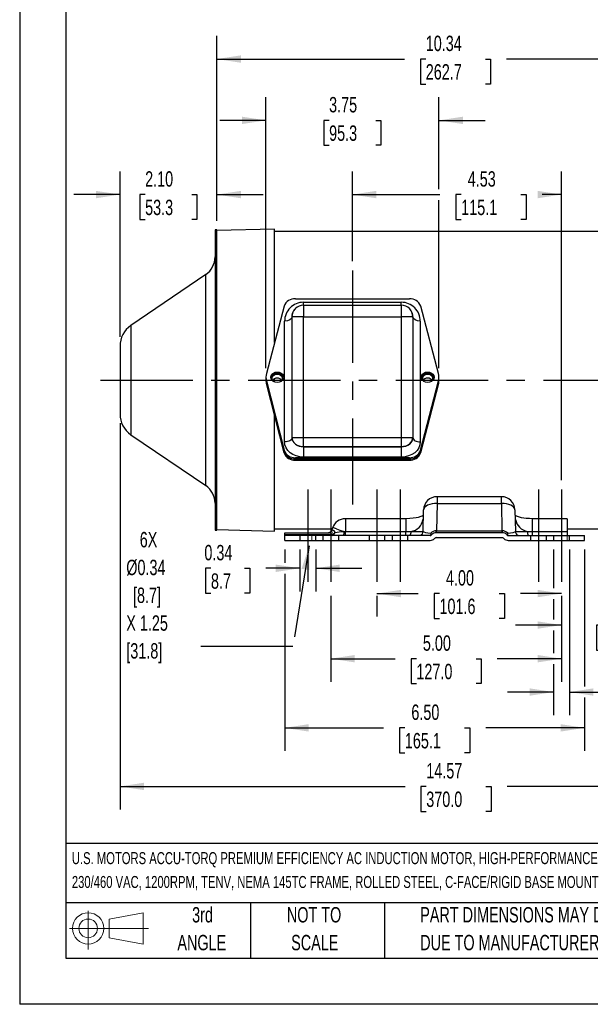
# Model space of a CAD drawing. Header units: inches. Extents: x 0 to 44, y 0 to 34.
# Tile 1 of 16: x 0 to 12.4, y 0 to 21.3. Entities that reach past the tile are written whole.
import ezdxf

# ---------------------------------------------------------------- set-up
doc = ezdxf.new("R2010")
doc.units = ezdxf.units.IN
doc.header["$LTSCALE"] = 4
doc.header["$MEASUREMENT"] = 0
doc.linetypes.add('CENTERX2', pattern=[0.8, 0.5, -0.1, 0.1, -0.1])
doc.linetypes.add('HIDDEN', pattern=[0.075, 0.05, -0.025])
for name, color, linetype in [('CENTER', 40, 'CENTERX2'), ('HIDDEN', 102, 'HIDDEN'), ('SLD-DEFPOINTS', 7, 'Continuous')]:
    doc.layers.add(name, color=color, linetype=linetype)
doc.layers.add('DIMENSIONS', color=140, linetype='Continuous', lineweight=25)
doc.layers.add('TEXT', color=140, linetype='Continuous', lineweight=25)
doc.styles.add('SLDTEXTSTYLE0', font='TXT', dxfattribs={"width": 0.7})
doc.dimstyles.new('SLDDIMSTYLE1', dxfattribs={"dimtxt": 0.339844, "dimasz": 0.52, "dimexe": 0, "dimexo": 0.0625, "dimgap": 0.084961, "dimtad": 0, "dimtih": 1, "dimtoh": 1, "dimrnd": 1e-09, "dimzin": 12, "dimdsep": 46, "dimtxsty": 'SLDTEXTSTYLE0', "dimsah": 1, "dimcen": 0.09, "dimadec": 0, "dimazin": 3, "dimtfac": 1, "dimtofl": 0, "dimtmove": 0, "dimatfit": 3, "dimfxl": 0, "dimfrac": 2, "dimtolj": 1, "dimtzin": 12, "dimarcsym": 0})
doc.dimstyles.new('SLDDIMSTYLE3', dxfattribs={"dimtxt": 0.339844, "dimasz": 0.52, "dimexe": 0, "dimexo": 0.0625, "dimgap": 0.084961, "dimtad": 0, "dimtih": 1, "dimtoh": 1, "dimrnd": 1e-09, "dimzin": 4, "dimdsep": 46, "dimtxsty": 'SLDTEXTSTYLE0', "dimsah": 1, "dimcen": 0.09, "dimadec": 0, "dimazin": 1, "dimtfac": 1, "dimtofl": 0, "dimtmove": 0, "dimatfit": 3, "dimfxl": 0, "dimfrac": 2, "dimtolj": 1, "dimtzin": 12, "dimarcsym": 0})
doc.dimstyles.new('SLDDIMSTYLE4', dxfattribs={"dimtxt": 0.339844, "dimasz": 0.52, "dimexe": 0, "dimexo": 0.0625, "dimgap": 0.084961, "dimtad": 0, "dimtih": 1, "dimtoh": 1, "dimrnd": 1e-09, "dimzin": 4, "dimdsep": 46, "dimtxsty": 'SLDTEXTSTYLE0', "dimsah": 1, "dimcen": 0.09, "dimadec": 0, "dimazin": 1, "dimtfac": 1, "dimtmove": 0, "dimatfit": 0, "dimfxl": 0, "dimfrac": 2, "dimtolj": 1, "dimtzin": 12, "dimarcsym": 0})
doc.dimstyles.new('SLDDIMSTYLE5', dxfattribs={"dimtxt": 0.339844, "dimasz": 0.52, "dimexe": 0, "dimexo": 0.0625, "dimgap": 0.084961, "dimtad": 0, "dimtih": 1, "dimtoh": 1, "dimrnd": 1e-09, "dimzin": 12, "dimdsep": 46, "dimtxsty": 'SLDTEXTSTYLE0', "dimsah": 1, "dimcen": 0.09, "dimadec": 0, "dimazin": 3, "dimtfac": 1, "dimtmove": 0, "dimatfit": 0, "dimfxl": 0, "dimfrac": 2, "dimtolj": 1, "dimtzin": 12, "dimarcsym": 0})
doc.dimstyles.new('SLDDIMSTYLE6', dxfattribs={"dimtxt": 0.339844, "dimasz": 0.52, "dimexe": 0, "dimexo": 0.0625, "dimgap": 0.084961, "dimtad": 0, "dimtih": 1, "dimtoh": 1, "dimrnd": 1e-09, "dimdsep": 46, "dimtxsty": 'SLDTEXTSTYLE0', "dimsah": 1, "dimcen": 0.09, "dimadec": 0, "dimazin": 2, "dimtfac": 1, "dimtmove": 0, "dimatfit": 0, "dimfxl": 0, "dimfrac": 2, "dimtolj": 1, "dimtzin": 12, "dimarcsym": 0})
doc.dimstyles.new('SLDDIMSTYLE9', dxfattribs={"dimtxt": 0.18, "dimasz": 0.52, "dimexe": 0, "dimexo": 0.0625, "dimgap": 0, "dimtad": 0, "dimtih": 1, "dimtoh": 1, "dimdec": 0, "dimrnd": 1e-09, "dimzin": 0, "dimdsep": 46, "dimtxsty": 'Standard', "dimsah": 1, "dimcen": 0.09, "dimadec": 0, "dimazin": 0, "dimtfac": 0.52, "dimtdec": 0, "dimtofl": 0, "dimtmove": 0, "dimatfit": 3, "dimfxl": 0, "dimfrac": 2, "dimtolj": 1, "dimtzin": 0, "dimarcsym": 0})

# ---------------------------------------------------------------- blocks, each defined once
blk = doc.blocks.new('Block11')
at = {"color": 7, "linetype": 'Continuous', "lineweight": 18}
for p, q in [((0.408, 0.836), (0.408, 0)), ((0.863, 0.656), (1.602, 0.792)), ((0.863, 0.251), (0.863, 0.656)), ((1.602, 0.792), (1.602, 0.115)), ((0, 0.454), (1.712, 0.454)), ((0.863, 0.251), (1.602, 0.115))]:
    blk.add_line(p, q, dxfattribs=at)
for radius in [0.339, 0.202]:
    blk.add_circle((0.408, 0.454), radius, dxfattribs=at)
blk = doc.blocks.new('Block12')
at = {"layer": 'SLD-DEFPOINTS'}
blk.add_blockref('Block11', (0, 0), dxfattribs=at)
blk = doc.blocks.new('SW_NOTE_0')
at = {"layer": 'TEXT', "color": 0, "linetype": 'CENTERX2', "lineweight": 18, "char_height": 0.26, "attachment_point": 1, "style": 'SLDTEXTSTYLE0'}
for s, insert in [('U.S. MOTORS ACCU-TORQ PREMIUM EFFICIENCY AC INDUCTION MOTOR, HIGH-PERFORMANCE INVERTER DUTY, 1HP, 3-PHASE,', (0, 0.335)), ('230/460 VAC, 1200RPM, TENV, NEMA 145TC FRAME, ROLLED STEEL, C-FACE/RIGID BASE MOUNT', (0, -0.181))]:
    blk.add_mtext(s, dxfattribs=dict(at, insert=insert))
blk = doc.blocks.new('SW_NOTE_0_3')
at = {"layer": 'TEXT', "color": 0, "linetype": 'CENTERX2', "lineweight": 18, "char_height": 0.33333, "attachment_point": 1, "style": 'SLDTEXTSTYLE0'}
for s, insert in [('PART DIMENSIONS MAY DIFFER SLIGHTLY', (0, 0.43)), ("DUE TO MANUFACTURER'S VARIANCES", (0, -0.172))]:
    blk.add_mtext(s, dxfattribs=dict(at, insert=insert))
blk = doc.blocks.new('SW_NOTE_0_4')
at = {"layer": 'TEXT', "color": 0, "linetype": 'CENTERX2', "lineweight": 18, "char_height": 0.3333, "attachment_point": 2, "style": 'SLDTEXTSTYLE0'}
for s, insert in [('NOT TO', (0.828, 0.43)), ('SCALE', (0.843, -0.172))]:
    blk.add_mtext(s, dxfattribs=dict(at, insert=insert))
blk = doc.blocks.new('SW_NOTE_0_5')
at = {"layer": 'TEXT', "color": 0, "linetype": 'CENTERX2', "lineweight": 18, "char_height": 0.3333, "attachment_point": 2, "style": 'SLDTEXTSTYLE0'}
for s, insert in [('3rd', (0.365, 0.43)), ('ANGLE', (0.349, -0.172))]:
    blk.add_mtext(s, dxfattribs=dict(at, insert=insert))
blk = doc.blocks.new('_D_18')
at = {"layer": 'DIMENSIONS'}
for p, q in [((6.071, 9.841), (6.071, 8.938)), ((6.415, 9.841), (6.415, 8.938)), ((4.145, 9.438), (4.03, 9.438)), ((4.03, 9.438), (4.03, 8.898)), ((4.872, 9.438), (4.986, 9.438)), ((4.986, 9.438), (4.986, 8.898)), ((6.071, 9.438), (5.332, 9.438)), ((6.415, 9.438), (7.415, 9.438)), ((4.03, 8.898), (4.145, 8.898)), ((4.986, 8.898), (4.872, 8.898))]:
    blk.add_line(p, q, dxfattribs=at)
for points in [[(6.071, 9.438), (5.551, 9.518), (5.551, 9.358)], [(6.415, 9.438), (6.935, 9.358), (6.935, 9.518)]]:
    blk.add_solid(points, dxfattribs=at)
at = {"layer": 'DIMENSIONS', "char_height": 0.3333, "attachment_point": 1, "style": 'SLDTEXTSTYLE0'}
for s, insert in [('0.34', (4.003, 9.944)), ('8.7', (4.145, 9.328))]:
    blk.add_mtext(s, dxfattribs=dict(at, insert=insert))
blk = doc.blocks.new('_D_19')
at = {"layer": 'DIMENSIONS'}
for p, q in [((11.571, 9.841), (11.571, 9.011)), ((11.915, 9.841), (11.915, 6.259)), ((11.571, 8.771), (11.571, 8.329)), ((11.571, 8.089), (11.571, 7.601)), ((11.571, 7.361), (11.571, 6.259)), ((11.571, 6.759), (10.571, 6.759)), ((11.915, 6.759), (13.326, 6.759)), ((13.878, 6.489), (13.764, 6.489)), ((13.764, 6.489), (13.764, 5.949)), ((14.605, 6.489), (14.719, 6.489)), ((14.719, 6.489), (14.719, 5.949)), ((13.764, 5.949), (13.878, 5.949)), ((14.719, 5.949), (14.605, 5.949))]:
    blk.add_line(p, q, dxfattribs=at)
for points in [[(11.571, 6.759), (11.051, 6.839), (11.051, 6.679)], [(11.915, 6.759), (12.435, 6.679), (12.435, 6.839)]]:
    blk.add_solid(points, dxfattribs=at)
at = {"layer": 'DIMENSIONS', "char_height": 0.3333, "attachment_point": 1, "style": 'SLDTEXTSTYLE0'}
for s, insert in [('6X', (13.948, 7.535)), ('%%c', (13.402, 6.995)), ('0.34', (14.061, 6.995)), ('8.7', (13.878, 6.379))]:
    blk.add_mtext(s, dxfattribs=dict(at, insert=insert))
blk = doc.blocks.new('_D_20')
at = {"layer": 'DIMENSIONS'}
for p, q in [((14.493, 12.62), (14.493, 7.709)), ((11.743, 8.841), (11.743, 7.709)), ((11.743, 8.209), (10.743, 8.209)), ((12.613, 8.209), (12.499, 8.209)), ((12.499, 8.209), (12.499, 7.669)), ((13.623, 8.209), (13.737, 8.209)), ((13.737, 8.209), (13.737, 7.669)), ((14.493, 8.209), (15.493, 8.209)), ((12.499, 7.669), (12.613, 7.669)), ((13.737, 7.669), (13.623, 7.669))]:
    blk.add_line(p, q, dxfattribs=at)
for points in [[(11.743, 8.209), (11.223, 8.289), (11.223, 8.129)], [(14.493, 8.209), (15.013, 8.129), (15.013, 8.289)]]:
    blk.add_solid(points, dxfattribs=at)
at = {"layer": 'DIMENSIONS', "char_height": 0.3333, "attachment_point": 1, "style": 'SLDTEXTSTYLE0'}
for s, insert in [('2.75', (12.613, 8.715)), ('69.9', (12.613, 8.099))]:
    blk.add_mtext(s, dxfattribs=dict(at, insert=insert))
blk = doc.blocks.new('_D_21')
at = {"layer": 'DIMENSIONS'}
for p, q in [((7.743, 8.891), (8.636, 8.891)), ((7.743, 8.841), (7.743, 8.391)), ((9.097, 8.891), (8.982, 8.891)), ((8.982, 8.891), (8.982, 8.351)), ((10.389, 8.891), (10.503, 8.891)), ((10.503, 8.891), (10.503, 8.351)), ((11.743, 8.891), (10.85, 8.891)), ((11.743, 8.841), (11.743, 8.391)), ((8.982, 8.351), (9.097, 8.351)), ((10.503, 8.351), (10.389, 8.351))]:
    blk.add_line(p, q, dxfattribs=at)
for points in [[(7.743, 8.891), (8.263, 8.811), (8.263, 8.971)], [(11.743, 8.891), (11.223, 8.971), (11.223, 8.811)]]:
    blk.add_solid(points, dxfattribs=at)
at = {"layer": 'DIMENSIONS', "char_height": 0.3333, "attachment_point": 1, "style": 'SLDTEXTSTYLE0'}
for s, insert in [('4.00', (9.238, 9.397)), ('101.6', (9.097, 8.781))]:
    blk.add_mtext(s, dxfattribs=dict(at, insert=insert))
blk = doc.blocks.new('_D_22')
at = {"layer": 'DIMENSIONS'}
for p, q in [((6.743, 8.841), (6.743, 6.981)), ((11.743, 8.841), (11.743, 6.981)), ((6.743, 7.481), (8.136, 7.481)), ((8.597, 7.481), (8.482, 7.481)), ((8.482, 7.481), (8.482, 6.941)), ((9.889, 7.481), (10.003, 7.481)), ((10.003, 7.481), (10.003, 6.941)), ((11.743, 7.481), (10.35, 7.481)), ((8.482, 6.941), (8.597, 6.941)), ((10.003, 6.941), (9.889, 6.941))]:
    blk.add_line(p, q, dxfattribs=at)
for points in [[(6.743, 7.481), (7.263, 7.401), (7.263, 7.561)], [(11.743, 7.481), (11.223, 7.561), (11.223, 7.401)]]:
    blk.add_solid(points, dxfattribs=at)
at = {"layer": 'DIMENSIONS', "char_height": 0.3333, "attachment_point": 1, "style": 'SLDTEXTSTYLE0'}
for s, insert in [('5.00', (8.738, 7.986)), ('127.0', (8.597, 7.37))]:
    blk.add_mtext(s, dxfattribs=dict(at, insert=insert))
blk = doc.blocks.new('_D_23')
at = {"layer": 'DIMENSIONS'}
for p, q in [((7.211, 16.082), (7.211, 18.027)), ((11.743, 11.345), (11.743, 18.027)), ((7.211, 17.527), (9.108, 17.527)), ((9.568, 17.527), (9.454, 17.527)), ((9.454, 17.527), (9.454, 16.986)), ((10.861, 17.527), (10.975, 17.527)), ((10.975, 17.527), (10.975, 16.986)), ((11.743, 17.527), (11.321, 17.527)), ((9.454, 16.986), (9.568, 16.986)), ((10.975, 16.986), (10.861, 16.986))]:
    blk.add_line(p, q, dxfattribs=at)
for points in [[(7.211, 17.527), (7.731, 17.447), (7.731, 17.607)], [(11.743, 17.527), (11.223, 17.607), (11.223, 17.447)]]:
    blk.add_solid(points, dxfattribs=at)
at = {"layer": 'DIMENSIONS', "char_height": 0.3333, "attachment_point": 1, "style": 'SLDTEXTSTYLE0'}
for s, insert in [('4.53', (9.71, 18.032)), ('115.1', (9.568, 17.416))]:
    blk.add_mtext(s, dxfattribs=dict(at, insert=insert))
blk = doc.blocks.new('_D_24')
at = {"layer": 'DIMENSIONS'}
for p, q in [((16.74, 12.904), (16.74, 11.381)), ((2.175, 12.576), (2.175, 4.216)), ((16.74, 11.141), (16.74, 4.216)), ((2.175, 4.716), (8.351, 4.716)), ((8.811, 4.716), (8.697, 4.716)), ((8.697, 4.716), (8.697, 4.176)), ((10.104, 4.716), (10.218, 4.716)), ((10.218, 4.716), (10.218, 4.176)), ((16.74, 4.716), (10.564, 4.716)), ((8.697, 4.176), (8.811, 4.176)), ((10.218, 4.176), (10.104, 4.176))]:
    blk.add_line(p, q, dxfattribs=at)
for points in [[(2.175, 4.716), (2.695, 4.636), (2.695, 4.796)], [(16.74, 4.716), (16.22, 4.796), (16.22, 4.636)]]:
    blk.add_solid(points, dxfattribs=at)
at = {"layer": 'DIMENSIONS', "char_height": 0.3333, "attachment_point": 1, "style": 'SLDTEXTSTYLE0'}
for s, insert in [('14.57', (8.811, 5.222)), ('370.0', (8.811, 4.605))]:
    blk.add_mtext(s, dxfattribs=dict(at, insert=insert))
blk = doc.blocks.new('_D_25')
at = {"layer": 'DIMENSIONS'}
for p, q in [((5.743, 9.841), (5.743, 9.558)), ((12.243, 9.841), (12.243, 6.879)), ((5.743, 9.318), (5.743, 5.484)), ((12.243, 6.639), (12.243, 5.484)), ((5.743, 5.984), (7.886, 5.984)), ((8.347, 5.984), (8.232, 5.984)), ((8.232, 5.984), (8.232, 5.444)), ((9.639, 5.984), (9.753, 5.984)), ((9.753, 5.984), (9.753, 5.444)), ((12.243, 5.984), (10.1, 5.984)), ((8.232, 5.444), (8.347, 5.444)), ((9.753, 5.444), (9.639, 5.444))]:
    blk.add_line(p, q, dxfattribs=at)
for points in [[(5.743, 5.984), (6.263, 5.904), (6.263, 6.064)], [(12.243, 5.984), (11.723, 6.064), (11.723, 5.904)]]:
    blk.add_solid(points, dxfattribs=at)
at = {"layer": 'DIMENSIONS', "char_height": 0.3333, "attachment_point": 1, "style": 'SLDTEXTSTYLE0'}
for s, insert in [('6.50', (8.488, 6.489)), ('165.1', (8.347, 5.873))]:
    blk.add_mtext(s, dxfattribs=dict(at, insert=insert))
blk = doc.blocks.new('_D_30')
at = {"layer": 'DIMENSIONS'}
for p, q in [((4.274, 16.961), (4.274, 20.96)), ((14.618, 19.253), (14.618, 20.96)), ((4.274, 20.46), (8.339, 20.46)), ((8.8, 20.46), (8.685, 20.46)), ((8.685, 20.46), (8.685, 19.92)), ((10.092, 20.46), (10.206, 20.46)), ((10.206, 20.46), (10.206, 19.92)), ((14.618, 20.46), (10.553, 20.46)), ((8.685, 19.92), (8.8, 19.92)), ((10.206, 19.92), (10.092, 19.92)), ((14.618, 16.876), (14.618, 19.013))]:
    blk.add_line(p, q, dxfattribs=at)
for points in [[(4.274, 20.46), (4.794, 20.38), (4.794, 20.54)], [(14.618, 20.46), (14.098, 20.54), (14.098, 20.38)]]:
    blk.add_solid(points, dxfattribs=at)
at = {"layer": 'DIMENSIONS', "char_height": 0.3333, "attachment_point": 1, "style": 'SLDTEXTSTYLE0'}
for s, insert in [('10.34', (8.8, 20.966)), ('262.7', (8.8, 20.35))]:
    blk.add_mtext(s, dxfattribs=dict(at, insert=insert))
blk = doc.blocks.new('_D_31')
at = {"layer": 'DIMENSIONS'}
for p, q in [((2.175, 14.446), (2.175, 18.027)), ((4.274, 16.961), (4.274, 18.027)), ((2.175, 17.527), (1.175, 17.527)), ((2.719, 17.527), (2.605, 17.527)), ((2.605, 17.527), (2.605, 16.986)), ((3.729, 17.527), (3.843, 17.527)), ((3.843, 17.527), (3.843, 16.986)), ((4.274, 17.527), (5.274, 17.527)), ((2.605, 16.986), (2.719, 16.986)), ((3.843, 16.986), (3.729, 16.986))]:
    blk.add_line(p, q, dxfattribs=at)
for points in [[(2.175, 17.527), (1.655, 17.607), (1.655, 17.447)], [(4.274, 17.527), (4.794, 17.447), (4.794, 17.607)]]:
    blk.add_solid(points, dxfattribs=at)
at = {"layer": 'DIMENSIONS', "char_height": 0.3333, "attachment_point": 1, "style": 'SLDTEXTSTYLE0'}
for s, insert in [('2.10', (2.719, 18.032)), ('53.3', (2.719, 17.416))]:
    blk.add_mtext(s, dxfattribs=dict(at, insert=insert))
blk = doc.blocks.new('_D_32')
at = {"layer": 'DIMENSIONS'}
for p, q in [((5.336, 13.773), (5.336, 19.633)), ((9.086, 17.647), (9.086, 19.633)), ((5.336, 19.133), (4.336, 19.133)), ((6.706, 19.133), (6.592, 19.133)), ((6.592, 19.133), (6.592, 18.593)), ((7.716, 19.133), (7.83, 19.133)), ((7.83, 19.133), (7.83, 18.593)), ((9.086, 19.133), (10.086, 19.133)), ((6.592, 18.593), (6.706, 18.593)), ((7.83, 18.593), (7.716, 18.593)), ((9.086, 13.773), (9.086, 17.407))]:
    blk.add_line(p, q, dxfattribs=at)
for points in [[(5.336, 19.133), (4.816, 19.213), (4.816, 19.053)], [(9.086, 19.133), (9.606, 19.053), (9.606, 19.213)]]:
    blk.add_solid(points, dxfattribs=at)
at = {"layer": 'DIMENSIONS', "char_height": 0.3333, "attachment_point": 1, "style": 'SLDTEXTSTYLE0'}
for s, insert in [('3.75', (6.706, 19.639)), ('95.3', (6.706, 19.023))]:
    blk.add_mtext(s, dxfattribs=dict(at, insert=insert))
blk = doc.blocks.new('SW_NOTE_0_9')
at = {"layer": 'TEXT', "color": 0, "linetype": 'CENTERX2', "lineweight": 18, "char_height": 0.3333, "attachment_point": 1, "style": 'SLDTEXTSTYLE0'}
for s, insert in [('6X', (-1.171, 2.478)), ('Ø0.34', (-1.463, 1.876)), ('[8.7]', (-1.317, 1.274)), ('X 1.25', (-1.463, 0.673)), ('[31.8]', (-1.463, 0.071))]:
    blk.add_mtext(s, dxfattribs=dict(at, insert=insert))

msp = doc.modelspace()

# ---------------------------------------------------------------- linework, layer by layer
at = {"color": 7, "linetype": 'Continuous'}
for p in [(0.000389, 34.000421), (44.000389, 0.000421)]:
    msp.add_line(p, (0.000389, 0.000421), dxfattribs=at)
for p, q in [((4.27391, 16.761178), (4.23461, 16.761178)), ((4.23461, 16.761178), (4.23461, 10.261178)), ((5.52391, 16.779038), (4.27391, 16.747073)), ((4.27391, 10.261178), (4.27391, 16.761178)), ((5.52391, 14.326824), (5.52391, 16.779038)), ((13.52391, 16.730978), (5.52391, 16.730978)), ((4.032865, 15.794877), (2.410775, 14.692486)), ((4.032865, 11.227478), (4.032865, 15.794877)), ((5.976255, 15.272189), (8.445566, 15.272189)), ((6.15091, 15.195714), (8.27091, 15.195714)), ((6.15091, 15.132189), (6.15091, 15.195714)), ((6.15091, 15.132189), (6.15091, 14.882189)), ((6.15091, 15.132189), (8.27091, 15.132189)), ((8.27091, 15.132189), (8.27091, 15.195714)), ((8.27091, 15.132189), (8.27091, 14.882189)), ((5.731618, 15.113838), (5.346637, 13.65513)), ((9.075183, 13.65513), (8.690202, 15.113838)), ((5.74091, 12.17163), (5.74091, 14.785714)), ((6.15091, 14.882189), (5.90091, 14.882189)), ((5.90091, 14.882189), (5.90091, 12.268674)), ((6.15091, 12.268674), (6.15091, 14.882189)), ((6.15091, 14.882189), (8.27091, 14.882189)), ((8.27091, 14.882189), (8.27091, 12.268674)), ((8.52091, 14.882189), (8.27091, 14.882189)), ((8.52091, 14.882189), (8.52091, 12.268674)), ((8.68091, 14.785714), (8.68091, 12.17163)), ((2.410775, 14.692486), (2.410775, 13.511178)), ((2.17461, 14.246444), (2.17461, 13.511178)), ((2.17461, 13.511178), (2.17461, 12.775911)), ((2.410775, 13.511178), (2.410775, 12.329869)), ((5.33591, 13.572949), (5.33591, 13.544127)), ((5.33591, 13.544127), (5.33591, 13.515305)), ((5.346124, 13.492738), (5.73241, 11.991562)), ((5.346124, 13.463916), (5.346124, 13.492738)), ((5.346124, 13.463916), (5.73241, 11.96274)), ((5.346143, 13.43502), (5.346143, 13.463842)), ((5.73238, 11.935476), (5.346143, 13.43502)), ((5.52391, 13.464906), (5.52391, 13.540259)), ((8.689411, 11.991562), (9.075697, 13.492738)), ((8.689411, 11.96274), (9.075697, 13.463916)), ((9.075678, 13.43502), (8.689441, 11.935476)), ((9.075678, 13.463842), (9.075678, 13.43502)), ((9.075697, 13.492738), (9.075697, 13.463916)), ((9.08591, 13.544127), (9.08591, 13.572949)), ((9.08591, 13.515305), (9.08591, 13.544127)), ((5.52391, 10.243317), (5.52391, 12.744848)), ((2.410775, 12.329869), (4.032865, 11.227478)), ((5.90091, 12.268674), (6.15091, 12.268674)), ((5.90091, 12.268674), (5.90091, 12.268105)), ((6.15091, 12.268674), (8.27091, 12.268674)), ((6.15091, 12.069233), (6.15091, 12.268674)), ((8.27091, 12.268674), (8.52091, 12.268674)), ((8.27091, 12.268674), (8.27091, 12.069233)), ((8.52091, 12.268105), (8.52091, 12.268674)), ((5.73238, 11.962856), (5.73238, 11.935476)), ((5.73241, 11.991562), (5.73241, 11.96274)), ((8.27091, 12.069233), (6.15091, 12.069233)), ((6.15091, 12.068664), (6.15091, 12.069233)), ((6.15091, 12.068664), (8.27091, 12.068664)), ((6.15091, 12.068664), (6.15091, 11.844546)), ((8.27091, 12.069233), (8.27091, 12.068664)), ((8.27091, 12.068664), (8.27091, 11.844546)), ((8.689411, 11.96274), (8.689411, 11.991562)), ((8.689441, 11.935476), (8.689441, 11.962856)), ((5.977263, 11.776178), (5.977263, 11.803404)), ((5.977263, 11.776178), (8.444557, 11.776178)), ((8.444518, 11.832226), (5.977303, 11.832226)), ((5.977303, 11.803404), (5.977303, 11.832226)), ((5.977303, 11.803404), (8.444518, 11.803404)), ((8.27091, 11.844546), (6.15091, 11.844546)), ((8.444518, 11.832226), (8.444518, 11.803404)), ((8.444557, 11.776178), (8.444557, 11.803404)), ((10.441268, 10.98705), (9.044553, 10.98705)), ((9.044553, 10.98705), (9.044553, 10.84105)), ((8.744522, 10.237537), (8.752597, 10.700146)), ((9.044553, 10.84105), (9.034274, 10.252178)), ((9.044553, 10.84105), (10.441268, 10.84105)), ((10.441268, 10.84105), (10.451547, 10.252178)), ((10.733223, 10.700146), (10.741298, 10.237538)), ((8.369393, 10.510784), (7.058602, 10.510784)), ((7.058602, 10.510784), (7.058602, 10.234211)), ((8.369341, 10.508805), (8.369341, 10.508968)), ((11.86791, 10.510784), (11.116479, 10.510784)), ((11.116479, 10.234211), (11.116479, 10.509403)), ((11.116479, 10.508805), (11.116479, 10.508969)), ((11.86791, 10.510784), (11.86791, 10.234211)), ((4.23461, 10.261178), (4.27391, 10.261178)), ((4.27391, 10.275283), (5.52391, 10.243317)), ((5.52391, 10.291378), (6.774285, 10.291378)), ((6.765422, 10.267028), (6.757059, 10.251785)), ((6.765422, 10.267028), (6.784212, 10.318654)), ((6.765422, 10.267028), (6.779674, 10.268036)), ((7.03013, 10.234211), (7.058602, 10.234211)), ((7.058602, 10.145178), (7.058602, 10.234211)), ((7.058602, 10.234211), (8.369338, 10.234211)), ((8.369338, 10.234211), (8.480933, 10.237124)), ((9.027507, 10.252162), (9.034274, 10.252178)), ((9.034274, 10.205178), (9.034274, 10.252178)), ((9.034274, 10.252178), (10.451547, 10.252178)), ((10.451547, 10.252178), (10.451547, 10.205178)), ((10.451547, 10.252178), (10.458313, 10.252162)), ((11.004887, 10.237124), (11.11648, 10.234211)), ((11.116479, 10.234211), (11.86791, 10.234211)), ((11.86791, 10.291378), (13.52391, 10.291378)), ((11.86791, 10.234211), (11.86791, 10.145178)), ((5.74291, 10.205178), (6.695445, 10.205178)), ((5.74291, 10.165637), (5.74291, 10.205178)), ((5.74291, 10.165637), (6.775649, 10.165637)), ((5.74291, 10.154257), (5.74291, 10.165637)), ((6.746178, 10.154257), (5.74291, 10.154257)), ((5.74291, 10.145178), (5.74291, 10.154257)), ((5.74291, 10.041178), (5.74291, 10.145178)), ((6.24291, 10.145178), (5.74291, 10.145178)), ((5.74291, 10.041178), (6.24291, 10.041178)), ((5.960792, 10.041178), (6.744429, 10.041178)), ((6.24291, 10.145178), (6.24291, 10.041178)), ((8.89657, 10.145178), (6.24291, 10.145178)), ((6.24291, 10.041178), (8.896984, 10.041178)), ((6.699734, 10.208663), (6.691255, 10.207358)), ((6.703456, 10.202943), (6.695445, 10.205178)), ((6.695445, 10.205178), (6.705412, 10.205178)), ((6.698601, 10.206171), (6.708374, 10.206168)), ((6.699798, 10.207963), (6.702323, 10.207446)), ((6.708559, 10.206227), (6.702991, 10.204448)), ((6.77799, 10.208545), (6.770951, 10.205246)), ((6.771113, 10.148145), (6.78916, 10.155692)), ((6.807698, 10.181986), (6.775649, 10.165637)), ((6.775649, 10.165637), (6.778787, 10.161303)), ((6.807698, 10.181986), (6.778787, 10.161305)), ((6.789159, 10.155694), (6.814075, 10.178517)), ((6.814075, 10.178517), (6.807698, 10.181986)), ((8.648888, 10.149494), (8.646348, 10.145181)), ((8.900136, 10.14688), (8.896572, 10.14518)), ((8.910421, 10.196039), (8.909775, 10.173295)), ((8.909775, 10.173295), (8.917755, 10.176776)), ((8.917755, 10.176776), (8.910421, 10.196039)), ((8.913612, 10.150394), (8.915149, 10.151742)), ((8.92987, 10.165637), (8.91849, 10.154257)), ((8.920324, 10.159138), (8.919625, 10.155406)), ((9.003409, 10.092098), (8.991736, 10.080425)), ((10.460491, 10.205178), (9.025329, 10.205178)), ((9.025329, 10.101178), (10.460491, 10.101178)), ((10.482412, 10.092098), (10.494084, 10.080425)), ((10.555951, 10.165637), (10.567331, 10.154257)), ((10.566188, 10.155404), (10.565491, 10.15914)), ((10.568063, 10.176774), (10.575401, 10.19604)), ((10.576046, 10.173294), (10.568066, 10.176776)), ((10.570667, 10.151746), (10.572207, 10.150396)), ((10.576045, 10.173292), (10.575401, 10.19604)), ((10.577282, 10.147643), (10.589291, 10.14528)), ((10.589248, 10.145181), (10.585684, 10.14688)), ((10.588837, 10.041178), (11.74291, 10.041178)), ((10.589251, 10.145178), (11.74291, 10.145178)), ((10.839473, 10.145181), (10.836932, 10.149494)), ((11.74291, 10.145178), (11.74291, 10.041178)), ((11.74291, 10.145178), (12.24291, 10.145178)), ((11.74291, 10.041178), (12.24291, 10.041178)), ((12.24291, 10.041178), (12.24291, 10.145178))]:
    msp.add_line(p, q)
at = {"color": 179, "linetype": 'Continuous', "lineweight": 18}
for p, q in [((6.330997, 10.050548), (6.330997, 10.168658)), ((11.86791, 10.145178), (11.86791, 10.041178))]:
    msp.add_line(p, q, dxfattribs=at)
at = {"flags": 128}
for points in [[(5.895201, 14.864883), (5.888731, 14.845269), (5.854047, 14.813971), (5.80214, 14.793057), (5.74091, 14.785714)], [(8.68091, 14.785714), (8.619681, 14.793057), (8.567773, 14.813971), (8.53309, 14.845269), (8.526619, 14.864883)], [(5.58091, 13.460863), (5.537493, 13.466349), (5.498326, 13.48227), (5.467243, 13.507067), (5.447287, 13.538313), (5.44041, 13.572949), (5.447287, 13.607586), (5.467243, 13.638832), (5.498326, 13.663629), (5.537493, 13.679549), (5.58091, 13.685035)], [(5.58091, 13.685035), (5.624327, 13.679549), (5.663494, 13.663629), (5.694577, 13.638832), (5.714534, 13.607586), (5.72141, 13.572949), (5.714534, 13.538313), (5.694577, 13.507067), (5.663494, 13.48227), (5.624327, 13.466349), (5.58091, 13.460863)], [(8.84091, 13.460863), (8.797493, 13.466349), (8.758326, 13.48227), (8.727243, 13.507067), (8.707287, 13.538313), (8.70041, 13.572949), (8.707287, 13.607586), (8.727243, 13.638832), (8.758326, 13.663629), (8.797493, 13.679549), (8.84091, 13.685035)], [(8.84091, 13.685035), (8.884327, 13.679549), (8.923494, 13.663629), (8.954577, 13.638832), (8.974534, 13.607586), (8.98141, 13.572949), (8.974534, 13.538313), (8.954577, 13.507067), (8.923494, 13.48227), (8.884327, 13.466349), (8.84091, 13.460863)], [(5.58091, 13.635471), (5.541749, 13.629963), (5.507311, 13.614101), (5.48175, 13.589799), (5.46815, 13.559989), (5.46815, 13.528266), (5.48175, 13.498455), (5.493276, 13.485338)], [(5.668544, 13.485338), (5.68007, 13.498455), (5.693671, 13.528266), (5.693671, 13.559989), (5.68007, 13.589799), (5.654509, 13.614101), (5.620072, 13.629963), (5.58091, 13.635471)], [(8.84091, 13.635471), (8.801749, 13.629963), (8.767311, 13.614101), (8.74175, 13.589799), (8.72815, 13.559989), (8.72815, 13.528266), (8.74175, 13.498455), (8.753276, 13.485338)], [(8.928544, 13.485338), (8.94007, 13.498455), (8.953671, 13.528266), (8.953671, 13.559989), (8.94007, 13.589799), (8.914509, 13.614101), (8.880072, 13.629963), (8.84091, 13.635471)], [(5.90091, 12.268105), (5.897836, 12.249284), (5.888731, 12.231186), (5.873945, 12.214506), (5.854047, 12.199887), (5.829802, 12.187889), (5.80214, 12.178974), (5.772125, 12.173484), (5.74091, 12.17163)], [(6.15091, 11.844546), (6.070923, 11.850831), (5.99401, 11.869444), (5.923126, 11.89967), (5.860997, 11.940347), (5.810008, 11.989912), (5.77212, 12.04646), (5.748788, 12.107819), (5.74091, 12.17163)], [(5.90091, 12.268105), (5.905714, 12.229196), (5.91994, 12.191782), (5.943043, 12.157301), (5.974134, 12.127079), (6.012018, 12.102276), (6.055239, 12.083845), (6.102138, 12.072496), (6.15091, 12.068664)], [(8.52091, 12.268674), (8.50188, 12.192352), (8.447687, 12.127648), (8.366581, 12.084415), (8.27091, 12.069233)], [(8.27091, 12.068664), (8.319683, 12.072496), (8.366581, 12.083845), (8.409803, 12.102276), (8.447687, 12.127079), (8.478778, 12.157301), (8.50188, 12.191782), (8.516107, 12.229196), (8.52091, 12.268105)], [(8.68091, 12.17163), (8.673032, 12.107819), (8.649701, 12.04646), (8.611813, 11.989912), (8.560824, 11.940347), (8.498694, 11.89967), (8.42781, 11.869444), (8.350897, 11.850831), (8.27091, 11.844546)], [(8.52091, 12.268105), (8.523985, 12.249284), (8.53309, 12.231186), (8.547875, 12.214506), (8.567773, 12.199887), (8.592019, 12.187889), (8.619681, 12.178974), (8.649696, 12.173484), (8.68091, 12.17163)], [(6.15091, 12.069233), (6.083914, 12.076528), (6.021819, 12.097879)], [(10.441268, 10.84105), (10.441268, 10.88716), (10.441268, 10.92603), (10.441268, 10.956194), (10.441268, 10.976516), (10.441268, 10.986229), (10.441268, 10.98705)], [(10.733223, 10.700146), (10.727181, 10.728368), (10.710273, 10.755325), (10.683141, 10.77999), (10.646817, 10.801428), (10.60268, 10.818822), (10.55241, 10.831513), (10.497915, 10.839017), (10.441268, 10.84105)], [(8.750703, 10.583719), (8.750949, 10.58428), (8.740549, 10.577725), (8.723596, 10.5689), (8.692727, 10.556221), (8.635712, 10.539162), (8.588977, 10.529095), (8.528462, 10.519838), (8.453384, 10.513067), (8.363854, 10.510712)], [(8.369341, 10.508968), (8.36934, 10.509403), (8.36934, 10.49464), (8.36934, 10.464485), (8.369339, 10.42062), (8.369339, 10.365492), (8.369339, 10.302178), (8.369338, 10.234211)], [(10.735505, 10.569419), (10.740845, 10.506623), (10.743215, 10.496505)], [(11.121963, 10.510712), (11.044662, 10.512323), (10.977568, 10.517392), (10.873893, 10.533512), (10.806845, 10.551463), (10.76996, 10.565405), (10.760445, 10.569767), (10.754167, 10.572766), (10.753401, 10.570666)], [(6.779674, 10.268036), (6.790953, 10.265516), (6.80371, 10.256132), (6.833691, 10.215066)], [(6.833691, 10.215066), (6.921984, 10.223566), (7.03013, 10.234211)], [(6.865156, 10.292786), (6.940937, 10.266201), (7.03013, 10.234211)], [(8.36933, 10.145178), (8.369332, 10.151865), (8.369334, 10.170976), (8.369336, 10.199791), (8.369338, 10.234211)], [(8.744522, 10.237537), (8.75705, 10.223871), (8.792862, 10.21181), (8.846097, 10.202409), (8.910422, 10.196038)], [(10.5754, 10.196039), (10.639745, 10.20241), (10.692552, 10.211715), (10.728393, 10.223672), (10.741298, 10.237538)], [(11.11649, 10.145178), (11.116488, 10.151865), (11.116485, 10.170976), (11.116482, 10.199791), (11.11648, 10.234211)], [(6.775649, 10.165637), (6.729859, 10.195579), (6.703456, 10.202943)], [(6.746178, 10.154257), (6.746178, 10.150402), (6.746179, 10.147537), (6.746179, 10.145773), (6.74618, 10.145178)], [(6.778787, 10.161305), (6.784178, 10.157522), (6.789159, 10.155694)], [(6.833705, 10.21506), (6.821958, 10.197444), (6.807699, 10.181985)], [(6.814073, 10.178519), (6.823097, 10.19191), (6.833705, 10.21506)], [(8.909775, 10.173296), (8.906122, 10.155757), (8.900135, 10.146891)], [(8.900135, 10.146891), (8.910721, 10.149339), (8.919625, 10.155406)], [(8.917753, 10.176779), (8.921019, 10.162841), (8.920324, 10.159138)], [(8.929872, 10.16564), (8.926643, 10.168356), (8.917755, 10.176776)], [(10.568063, 10.176774), (10.559177, 10.168356), (10.555948, 10.16564)], [(10.565491, 10.15914), (10.564802, 10.16284), (10.568066, 10.176776)], [(10.566188, 10.155404), (10.575094, 10.149333), (10.585684, 10.146883)], [(10.585684, 10.146883), (10.579703, 10.15573), (10.576046, 10.173294)]]:
    msp.add_lwpolyline(points, dxfattribs=at)
for centre, radius, start, end in [((3.77391, 16.175911), 0.4607, 304.2004841, 0), ((5.959693, 15.029631), 0.243123, 86.0937737, 159.7353505), ((6.150905, 14.785719), 0.409994, 89.9991955, 180.0008044), ((6.15091, 14.882189), 0.25, 90, 180), ((8.270916, 14.785719), 0.409994, 359.9991958, 90.0008074), ((8.27091, 14.882189), 0.25, 0, 90), ((8.462128, 15.029631), 0.243123, 20.2646495, 93.9062263), ((6.146846, 14.877648), 0.248835, 136.1025699, 182.9257752), ((8.274011, 14.877379), 0.249784, 357.1472052, 43.8840069), ((2.71391, 14.246444), 0.5393, 124.2004841, 180), ((5.656348, 13.572954), 0.320427, 165.1399769, 194.4976906), ((5.570126, 13.52338), 0.133271, 85.3584647, 164.7035352), ((5.593449, 13.525883), 0.130933, 14.4425168, 95.4954834), ((8.830126, 13.52338), 0.133271, 85.3584647, 164.7035352), ((8.853449, 13.525883), 0.130933, 14.4425168, 95.4954834), ((8.765473, 13.572954), 0.320427, 345.5023094, 14.8600231), ((5.65742, 13.544311), 0.32151, 180.0326508, 194.4805791), ((5.657428, 13.544311), 0.321518, 180.0327783, 194.4939791), ((5.657428, 13.515489), 0.321518, 180.0327783, 194.4939791), ((5.574956, 13.435273), 0.11726, 87.0893337, 144.969127), ((5.586865, 13.435273), 0.11726, 35.030873, 92.9106663), ((8.834956, 13.435273), 0.11726, 87.0893337, 144.969127), ((8.846865, 13.435273), 0.11726, 35.030873, 92.9106663), ((8.764392, 13.544311), 0.321518, 345.5060209, 359.9672217), ((8.764392, 13.515489), 0.321518, 345.5060209, 359.9672217), ((8.7644, 13.544311), 0.32151, 345.5194209, 359.9673492), ((2.71391, 12.775911), 0.5393, 180, 235.7995159), ((6.096468, 12.278919), 0.195826, 182.9986429, 247.5920596), ((5.960563, 12.018379), 0.242776, 199.966824, 273.9445447), ((5.960597, 12.074413), 0.242763, 199.9551945, 273.9460436), ((5.960597, 12.045591), 0.242763, 199.9551945, 273.9460436), ((8.461224, 12.074413), 0.242763, 266.0539564, 340.0448055), ((8.461224, 12.045591), 0.242763, 266.0539564, 340.0448055), ((8.461258, 12.018379), 0.242776, 266.0554553, 340.033176), ((3.77391, 10.846444), 0.4607, 0, 55.7995159), ((9.044553, 10.69505), 0.292, 90, 179), ((10.441268, 10.69505), 0.292, 1, 90), ((8.879608, 10.679288), 0.128712, 108.3888234, 170.6741386), ((9.028834, 10.369615), 0.471696, 88.0903546, 113.7309197), ((7.058602, 10.218784), 0.292, 90, 161.7277015), ((8.441162, 10.534853), 0.300374, 277.6085557, 352.8555479), ((11.059934, 10.554338), 0.321955, 190.3481951, 260.1554145), ((6.683392, 10.293176), 0.086097, 281.2344158, 342.319493), ((6.698206, 10.291354), 0.08474, 276.745483, 344.0276053), ((6.592322, 9.578633), 0.764495, 69.0912131, 75.46315), ((6.572421, 10.224867), 0.457805, 350.8243516, 1.1694796), ((8.328651, 10.224148), 0.152834, 331.662568, 4.8703532), ((8.605964, 39.587923), 29.351065, 269.7559286, 270.2302075), ((8.650537, 10.239178), 0.094, 292.2500531, 359.0001244), ((9.030486, 10.095752), 0.156438, 91.0912066, 140.1290912), ((8.694842, 10.244076), 0.332763, 353.2880686, 1.3917465), ((10.791599, 10.244075), 0.333384, 178.6105675, 186.6991705), ((10.455345, 10.095769), 0.156421, 39.868631, 88.9125306), ((10.827822, 10.234306), 0.086584, 177.8611111, 252.2961298), ((10.889853, 25.410544), 15.173856, 269.4747402, 270.4343685), ((11.157254, 10.224164), 0.152917, 175.1383111, 208.3234101), ((6.749582, 10.217483), 0.063317, 266.9177279, 297.4671689), ((8.89657, 10.176178), 0.031, 270, 315), ((8.896984, 10.175178), 0.134, 270, 315), ((9.025329, 10.070178), 0.135, 90, 135), ((9.025329, 10.070178), 0.031, 89.9999988, 135.0001424), ((10.460491, 10.070178), 0.135, 45, 90), ((10.460491, 10.070178), 0.031, 45.0002363, 89.9999989), ((10.588837, 10.175178), 0.134, 225, 270), ((10.589251, 10.176178), 0.031, 225, 270)]:
    msp.add_arc(centre, radius, start, end)
at = {"layer": 'CENTER'}
for p, q in [((7.21091, 15.882189), (7.21091, 10.815724)), ((1.749428, 13.511178), (16.89536, 13.511178)), ((6.24291, 11.145178), (6.24291, 9.041178)), ((6.74291, 11.145178), (6.74291, 9.041178)), ((7.74291, 11.145178), (7.74291, 9.041178)), ((8.24291, 11.145178), (8.24291, 9.041178)), ((11.24291, 11.145178), (11.24291, 9.041178)), ((11.74291, 11.145178), (11.74291, 9.041178))]:
    msp.add_line(p, q, dxfattribs=at)
at = {"layer": 'HIDDEN'}
for p, q in [((6.07091, 10.145178), (6.07091, 10.041178)), ((6.41491, 10.041178), (6.41491, 10.145178)), ((6.57091, 10.145178), (6.57091, 10.041178)), ((6.91491, 10.041178), (6.91491, 10.145178)), ((7.57091, 10.145178), (7.57091, 10.041178)), ((7.91491, 10.041178), (7.91491, 10.145178)), ((8.07091, 10.145178), (8.07091, 10.041178)), ((8.41491, 10.041178), (8.41491, 10.145178)), ((11.07091, 10.145178), (11.07091, 10.041178)), ((11.41491, 10.041178), (11.41491, 10.145178)), ((11.57091, 10.145178), (11.57091, 10.041178)), ((11.91491, 10.041178), (11.91491, 10.145178))]:
    msp.add_line(p, q, dxfattribs=at)
at = {"layer": 'TEXT'}
for p, q in [((1, 33), (1, 1)), ((43, 3.484426), (1, 3.484426)), ((43, 2.2), (1, 2.2)), ((5, 2.2), (5, 1)), ((7.907343, 2.2), (7.907343, 1)), ((1, 1), (43, 1))]:
    msp.add_line(p, q, dxfattribs=at)

# ---------------------------------------------------------------- block references
at = {"layer": 'SLD-DEFPOINTS'}
msp.add_blockref('Block12', (1.076841, 1.189584), dxfattribs=at)
at = {"layer": 'TEXT', "linetype": 'CENTERX2', "lineweight": 18}
for name, p in [('SW_NOTE_0_9', (3.773419, 7.746514)), ('SW_NOTE_0', (1.131653, 2.959082)), ('SW_NOTE_0_5', (3.598007, 1.674877)), ('SW_NOTE_0_4', (5.552312, 1.674877)), ('SW_NOTE_0_3', (8.680202, 1.674877))]:
    msp.add_blockref(name, p, dxfattribs=at)

# ---------------------------------------------------------------- dimensions: what is measured, and where the dimension line sits
at = {"layer": 'DIMENSIONS'}
for base, p1, p2, dimstyle, picture, middle in [((14.61791, 20.460358), (4.27391, 16.761178), (14.61791, 16.675921), 'SLDDIMSTYLE1', '_D_30', (9.44591, 20.460358)), ((4.27391, 17.526557), (2.17461, 14.246444), (4.27391, 16.761178), 'SLDDIMSTYLE4', '_D_31', (3.22426, 17.526557)), ((7.21091, 17.526557), (11.74291, 11.145178), (7.21091, 15.882189), 'SLDDIMSTYLE1', '_D_23', (10.214446, 17.526557)), ((11.74291, 8.209315), (14.49291, 12.82042), (11.74291, 9.041178), 'SLDDIMSTYLE5', '_D_20', (13.11791, 8.209315)), ((6.41491, 9.437939), (6.07091, 10.041178), (6.41491, 10.041178), 'SLDDIMSTYLE6', '_D_18', (4.508133, 9.437939)), ((12.24291, 5.983681), (5.74291, 10.041178), (12.24291, 10.041178), 'SLDDIMSTYLE3', '_D_25', (8.99291, 5.983681)), ((7.74291, 8.891304), (11.74291, 9.041178), (7.74291, 9.041178), 'SLDDIMSTYLE3', '_D_21', (9.74291, 8.891304)), ((6.74291, 7.480674), (11.74291, 9.041178), (6.74291, 9.041178), 'SLDDIMSTYLE3', '_D_22', (9.24291, 7.480674))]:
    dim = msp.add_linear_dim(base=base, p1=p1, p2=p2, dimstyle=dimstyle, dxfattribs=at)
    dim.commit()
    dim.dimension.update_dxf_attribs({"geometry": picture, "text_midpoint": middle, "dimtype": 160})
for base, p1, p2, angle, dimstyle, picture, middle in [((9.08591, 19.132939), (5.33591, 13.572949), (9.08591, 13.572949), 0, 'SLDDIMSTYLE5', '_D_32', (7.21091, 19.132939)), ((16.74036, 4.715744), (2.17461, 12.775911), (16.74036, 13.103678), 359.9999996, 'SLDDIMSTYLE1', '_D_24', (9.457485, 4.715744))]:
    dim = msp.add_linear_dim(base=base, p1=p1, p2=p2, angle=angle, dimstyle=dimstyle, dxfattribs=at)
    dim.commit()
    dim.dimension.update_dxf_attribs({"geometry": picture, "text_midpoint": middle, "dimtype": 160})
dim = msp.add_linear_dim(base=(11.57091, 6.759436), p1=(11.91491, 10.041178), p2=(11.57091, 10.041178), text='6X\\P%%c <>', dimstyle='SLDDIMSTYLE6', dxfattribs=at)
dim.commit()
dim.dimension.update_dxf_attribs({"geometry": '_D_19', "text_midpoint": (14.24174, 6.759436), "dimtype": 160})

# ---------------------------------------------------------------- leaders
at = {"layer": 'TEXT', "linetype": 'CENTERX2', "lineweight": 18}
msp.add_leader([(6.27538, 9.926602), (5.922634, 7.746514), (3.773419, 7.746514)], dimstyle='SLDDIMSTYLE9', dxfattribs=at)

doc.saveas('drawing.dxf')
